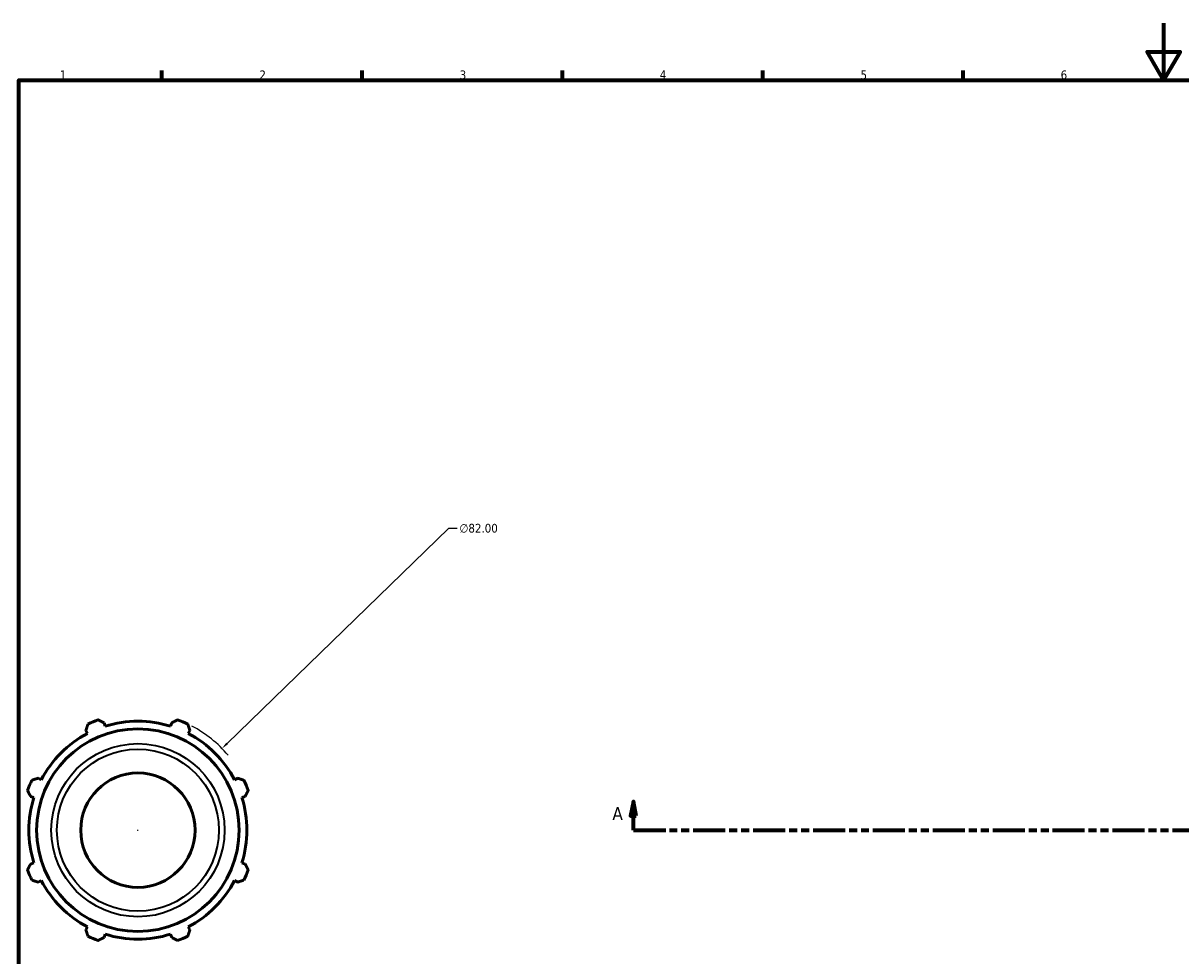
# Model space of a CAD drawing. Header units: millimetres. Extents: x -229 to 1180, y -29 to 833.
# Tile 3 of 6: x 22 to 427, y 268 to 594. Entities that reach past the tile are written whole.
import ezdxf

# ---------------------------------------------------------------- set-up
doc = ezdxf.new("R2010")
doc.units = ezdxf.units.MM
doc.linetypes.add('DOUBLE_DASH_CHAIN', pattern=[1.2403, 0.6614, -0.0827, 0.1654, -0.0827, 0.1654, -0.0827])
for name, color, linetype, lineweight in [('Border (ANSI)', 7, 'Continuous', 70), ('Dimension (ANSI)', 7, 'Continuous', 25), ('Section Line (ANSI)', 7, 'DOUBLE_DASH_CHAIN', 70), ('Visible (ANSI)', 7, 'Continuous', 50), ('Visible Narrow (ANSI)', 7, 'Continuous', 35)]:
    doc.layers.add(name, color=color, linetype=linetype, lineweight=lineweight)
doc.styles.add('Label Text (ANSI)', font='tahoma.ttf')
doc.styles.add('Note Text (ANSI)', font='tahoma.ttf')
doc.dimstyles.new('Default - mm (ANSI)', dxfattribs={"dimtxt": 3.048, "dimasz": 2.5, "dimexe": 3.175, "dimexo": 1.6002, "dimgap": 0.8, "dimtad": 0, "dimtoh": 1, "dimrnd": 1e-08, "dimzin": 4, "dimdsep": 46, "dimtxsty": 'Note Text (ANSI)', "dimcen": 0.09, "dimdle": 10, "dimclrd": 256, "dimclre": 256, "dimclrt": 256, "dimadec": 1, "dimazin": 1, "dimtfac": 1, "dimtofl": 0, "dimtmove": 0, "dimatfit": 3, "dimfxl": 1, "dimtolj": 1, "dimtzin": 4, "dimlwd": -1, "dimlwe": -1, "dimarcsym": 0})

# ---------------------------------------------------------------- blocks, each defined once
blk = doc.blocks.new('Borders Default Border')
at = {"layer": 'Border (ANSI)'}
for p, q in [((70.08, 574), (70.08, 577.45)), ((140.17, 574), (140.17, 577.45)), ((210.25, 574), (210.25, 577.45)), ((280.33, 574), (280.33, 577.45)), ((350.42, 574), (350.42, 577.45))]:
    blk.add_line(p, q, dxfattribs=at)
at = {"layer": 'Border (ANSI)', "flags": 128}
for points in [[(420.5, 594), (420.5, 574), (414.73, 584), (426.27, 584), (420.5, 574)], [(20, 20), (20, 574), (821, 574), (821, 20), (20, 20)]]:
    blk.add_lwpolyline(points, dxfattribs=at)
at = {"layer": 'Border (ANSI)', "char_height": 3.05, "attachment_point": 7, "style": 'Note Text (ANSI)'}
for s, insert in [('1', (34.35, 574.4)), ('2', (104.2, 574.4)), ('3', (174.26, 574.34)), ('4', (244.23, 574.4)), ('5', (314.48, 574.34)), ('6', (384.49, 574.34))]:
    blk.add_mtext(s, dxfattribs=dict(at, insert=insert))
blk = doc.blocks.new('2dTransSection0')
at = {"layer": 'Section Line (ANSI)', "linetype": 'Continuous'}
for p, q in [((235.03, 321.7), (234.03, 316.7)), ((235.03, 316.7), (235.03, 321.7)), ((236.03, 316.7), (235.03, 321.7)), ((833.03, 321.7), (832.03, 316.7)), ((833.03, 316.7), (833.03, 321.7)), ((834.03, 316.7), (833.03, 321.7)), ((234.03, 316.7), (236.03, 316.7)), ((235.03, 311.7), (235.03, 316.7)), ((832.03, 316.7), (834.03, 316.7)), ((833.03, 311.7), (833.03, 316.7)), ((235.03, 311.7), (246.38, 311.7)), ((821.68, 311.7), (833.03, 311.7))]:
    blk.add_line(p, q, dxfattribs=at)
at = {"layer": 'Section Line (ANSI)', "linetype": 'DOUBLE_DASH_CHAIN', "ltscale": 16.892498}
blk.add_line((235.03, 311.7), (833.03, 311.7), dxfattribs=at)
at = {"layer": 'Section Line (ANSI)', "linetype": 'Continuous', "flags": 128}
for points in [[(236.03, 316.7), (235.03, 321.7), (234.03, 316.7), (236.03, 316.7)], [(834.03, 316.7), (833.03, 321.7), (832.03, 316.7), (834.03, 316.7)]]:
    blk.add_lwpolyline(points, dxfattribs=at)
at = {"layer": 'Section Line (ANSI)'}
for points in [[(236.03, 316.7), (235.03, 321.7), (234.03, 316.7), (236.03, 316.7)], [(834.03, 316.7), (833.03, 321.7), (832.03, 316.7), (834.03, 316.7)]]:
    blk.add_solid(points, dxfattribs=at)
at = {"layer": 'Section Line (ANSI)', "char_height": 4.57, "attachment_point": 7, "style": 'Label Text (ANSI)'}
for insert in [(227.67, 315.2), (836.5, 315.2)]:
    blk.add_mtext('A', dxfattribs=dict(at, insert=insert))
blk = doc.blocks.new('*D8')
at = {"layer": 'Defpoints', "color": 0, "transparency": 16777216}
for p in [(91.1, 340.26), (32.28, 283.13)]:
    blk.add_point(p, dxfattribs=at)
at = {"layer": 'Dimension (ANSI)', "transparency": 16777216}
for p, q in [((170.31, 417.21), (92.89, 342.01)), ((173.37, 417.21), (170.31, 417.21)), ((61.6, 311.7), (61.78, 311.7)), ((61.69, 311.61), (61.69, 311.79))]:
    blk.add_line(p, q, dxfattribs=at)
blk.add_arc((61.69, 311.7), 41, 39.7321, 62.5558, dxfattribs=at)
blk.add_solid([(92.6, 342.31), (93.18, 341.71), (91.1, 340.26)], dxfattribs=at)
at = {"layer": 'Dimension (ANSI)', "transparency": 16777216, "insert": (174.17, 418.85), "char_height": 3.048, "attachment_point": 1, "style": 'Note Text (ANSI)'}
blk.add_mtext('\\A1;∅82.00', dxfattribs=at)

msp = doc.modelspace()

# ---------------------------------------------------------------- linework, layer by layer
at = {"layer": 'Visible (ANSI)'}
for p, q in [((50.226, 348.062), (49.856, 349.235)), ((73.528, 349.235), (73.158, 348.062)), ((43.518, 346.61), (44.086, 345.519)), ((79.299, 345.519), (79.866, 346.61)), ((27.87, 329.304), (26.779, 329.872)), ((96.605, 329.872), (95.514, 329.304)), ((24.154, 323.533), (25.327, 323.163)), ((98.057, 323.163), (99.23, 323.533)), ((25.327, 300.231), (24.154, 299.861)), ((99.23, 299.861), (98.057, 300.231)), ((26.779, 293.523), (27.87, 294.091)), ((95.514, 294.091), (96.605, 293.523)), ((44.086, 277.875), (43.518, 276.784)), ((79.866, 276.784), (79.299, 277.875)), ((49.856, 274.159), (50.226, 275.332)), ((73.158, 275.332), (73.528, 274.159))]:
    msp.add_line(p, q, dxfattribs=at)
for radius in [35.416, 20]:
    msp.add_circle((61.692, 311.697), radius, dxfattribs=at)
for radius, start, end in [(41, 109.79198, 115.20802), (38.13, 72.5, 107.5), (41, 64.79198, 70.20802), (38.13, 117.5, 152.5), (38.13, 27.5, 62.5), (41, 154.79198, 160.20802), (41, 19.79198, 25.20802), (38.13, 162.5, 197.5), (38.13, 342.5, 17.5), (41, 199.79198, 205.20802), (41, 334.79198, 340.20802), (38.13, 207.5, 242.5), (38.13, 297.5, 332.5), (41, 244.79198, 250.20802), (38.13, 252.5, 287.5), (41, 289.79198, 295.20802)]:
    msp.add_arc((61.692, 311.697), radius, start, end, dxfattribs=at)
for points, weights in [([(43.518, 346.61), (43.867, 347.679), (44.23, 348.793)], [1.0023021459, 1.0015592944, 1]), ([(47.809, 350.275), (48.854, 349.745), (49.856, 349.235)], [1, 1.0015592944, 1.0023021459]), ([(73.528, 349.235), (74.53, 349.745), (75.575, 350.275)], [1.0023021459, 1.0015592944, 1]), ([(79.154, 348.793), (79.518, 347.679), (79.866, 346.61)], [1, 1.0015592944, 1.0023021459]), ([(24.597, 329.159), (25.71, 329.523), (26.779, 329.872)], [1, 1.0015592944, 1.0023021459]), ([(96.605, 329.872), (97.674, 329.523), (98.788, 329.159)], [1.0023021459, 1.0015592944, 1]), ([(24.154, 323.533), (23.644, 324.536), (23.114, 325.58)], [1.0023021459, 1.0015592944, 1]), ([(100.27, 325.58), (99.74, 324.536), (99.23, 323.533)], [1, 1.0015592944, 1.0023021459]), ([(23.114, 297.814), (23.644, 298.859), (24.154, 299.861)], [1, 1.0015592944, 1.0023021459]), ([(99.23, 299.861), (99.74, 298.859), (100.27, 297.814)], [1.0023021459, 1.0015592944, 1]), ([(26.779, 293.523), (25.71, 293.872), (24.597, 294.235)], [1.0023021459, 1.0015592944, 1]), ([(98.788, 294.235), (97.674, 293.872), (96.605, 293.523)], [1, 1.0015592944, 1.0023021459]), ([(44.23, 274.602), (43.867, 275.715), (43.518, 276.784)], [1, 1.0015592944, 1.0023021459]), ([(79.866, 276.784), (79.518, 275.715), (79.154, 274.602)], [1.0023021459, 1.0015592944, 1]), ([(49.856, 274.159), (48.854, 273.65), (47.809, 273.119)], [1.0023021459, 1.0015592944, 1]), ([(75.575, 273.119), (74.53, 273.65), (73.528, 274.159)], [1, 1.0015592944, 1.0023021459])]:
    msp.add_rational_spline(points, weights, degree=2, dxfattribs=at)
at = {"layer": 'Visible Narrow (ANSI)'}
for radius in [30.291, 28.322]:
    msp.add_circle((61.692, 311.697), radius, dxfattribs=at)

# ---------------------------------------------------------------- block references
msp.add_blockref('Borders Default Border', (0, 0))
at = {"layer": 'Section Line (ANSI)'}
msp.add_blockref('2dTransSection0', (0, 0), dxfattribs=at)

# ---------------------------------------------------------------- dimensions: what is measured, and where the dimension line sits
at = {"layer": 'Dimension (ANSI)'}
dim = msp.add_diameter_dim_2p(p1=(32.283, 283.129), p2=(91.101, 340.265), dimstyle='Default - mm (ANSI)', override={"dimtih": 1, "dimdec": 2, "dimlfac": 1, "dimtp": 0, "dimtm": 0, "dimtdec": 2}, dxfattribs=at)
dim.commit()
dim.dimension.update_dxf_attribs({"geometry": '*D8', "text_midpoint": (180.87, 417.208), "dimtype": 163})

doc.saveas('drawing.dxf')
